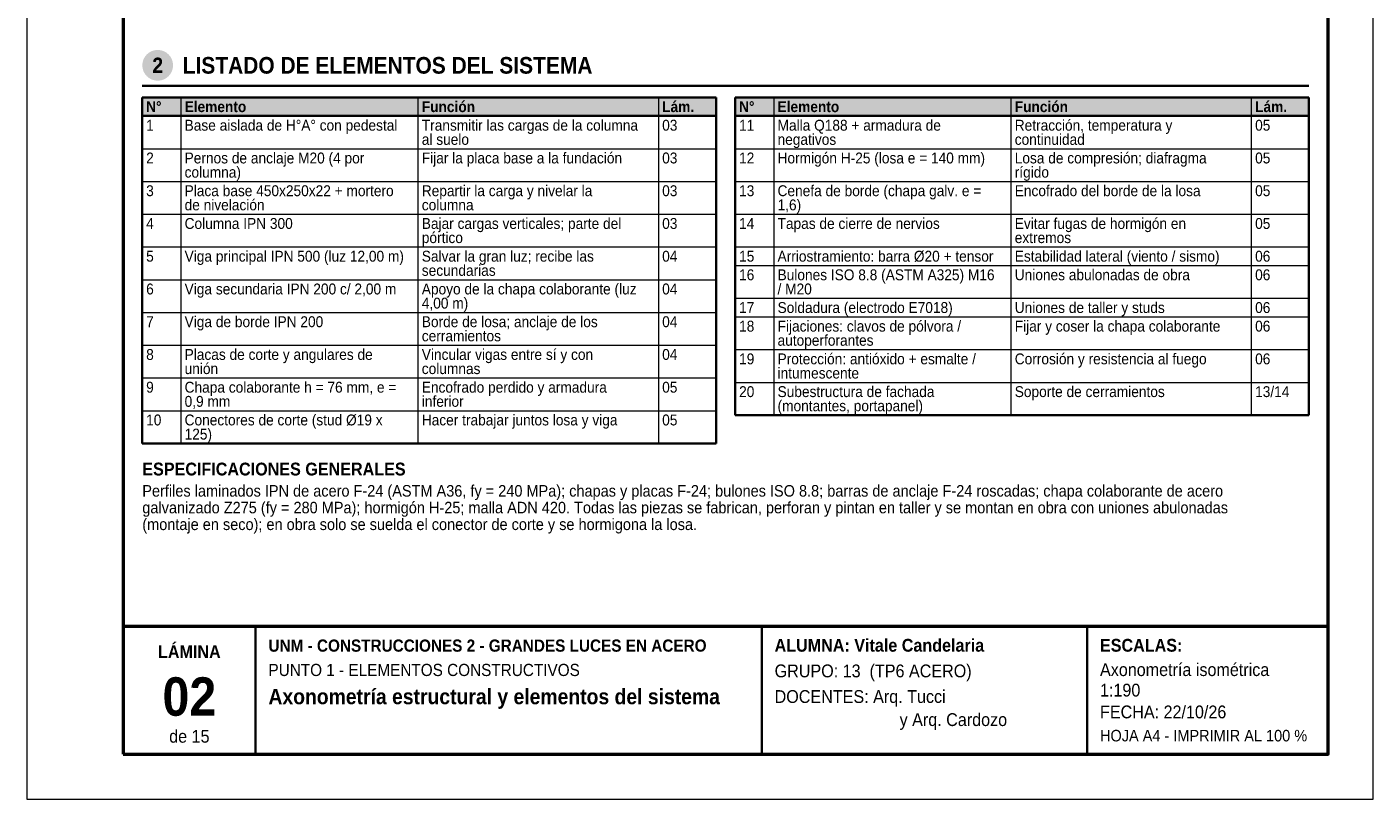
# Model space of a CAD drawing. Header units: millimetres. Extents: x 0 to 210, y 0 to 297.
# Tile 1 of 2: x 0 to 210, y 0 to 120. Entities that reach past the tile are written whole.
import ezdxf
from ezdxf.enums import TextEntityAlignment as Align

# ---------------------------------------------------------------- set-up
doc = ezdxf.new("R2010")
doc.units = ezdxf.units.MM
doc.header["$LTSCALE"] = 0.35
for name, color, linetype in [('0-MARCO', 7, 'Continuous'), ('3-TABLAS', 7, 'Continuous'), ('3-TEXTOS', 7, 'Continuous'), ('3-TITULOS', 7, 'Continuous')]:
    doc.layers.add(name, color=color, linetype=linetype)
doc.styles.add('ARIAL', font='arial.ttf')
doc.styles.add('ARIAL-NEGRITA', font='arialbd.ttf')

msp = doc.modelspace()

# ---------------------------------------------------------------- hatches: boundary and pattern name
at = {"layer": '3-TABLAS', "true_color": 0xe6e6e6}
h = msp.add_hatch(color=254, dxfattribs=at)
h.dxf.hatch_style = 1
h.paths.add_polyline_path([(18, 109.5), (107.5, 109.5), (107.5, 106.6), (18, 106.6)])
h = msp.add_hatch(color=254, dxfattribs=at)
h.dxf.hatch_style = 1
h.paths.add_polyline_path([(110.5, 109.5), (200, 109.5), (200, 106.6), (110.5, 106.6)])
at = {"layer": '3-TITULOS'}
h = msp.add_hatch(color=7, dxfattribs=at)
h.dxf.hatch_style = 1
edge = h.paths.add_edge_path()
edge.add_arc((20.4, 114.5), 2.4, 0, 360)

# ---------------------------------------------------------------- linework, layer by layer
at = {"layer": '0-MARCO', "color": 9, "lineweight": 0}
msp.add_lwpolyline([(0, 0), (210, 0), (210, 297), (0, 297)], close=True, dxfattribs=at)
at = {"layer": '0-MARCO', "lineweight": 50}
msp.add_lwpolyline([(15, 7), (203, 7), (203, 290), (15, 290)], close=True, dxfattribs=at)
msp.add_lwpolyline([(15, 27), (203, 27)], dxfattribs=at)
at = {"layer": '0-MARCO', "lineweight": 35}
for points in [[(35.68, 7), (35.68, 27)], [(114.64, 7), (114.64, 27)], [(165.4, 7), (165.4, 27)]]:
    msp.add_lwpolyline(points, dxfattribs=at)
at = {"layer": '3-TABLAS', "lineweight": 35}
for points in [[(18, 109.5), (107.5, 109.5)], [(18, 109.5), (18, 55.5)], [(107.5, 109.5), (107.5, 55.5)], [(110.5, 109.5), (200, 109.5)], [(110.5, 109.5), (110.5, 59.92)], [(200, 109.5), (200, 59.92)], [(18, 106.6), (107.5, 106.6)], [(110.5, 106.6), (200, 106.6)], [(110.5, 59.92), (200, 59.92)], [(18, 55.5), (107.5, 55.5)]]:
    msp.add_lwpolyline(points, dxfattribs=at)
at = {"layer": '3-TABLAS', "lineweight": 13}
for points in [[(24, 109.5), (24, 55.5)], [(61, 109.5), (61, 55.5)], [(98.5, 109.5), (98.5, 55.5)], [(116.5, 109.5), (116.5, 59.92)], [(153.5, 109.5), (153.5, 59.92)], [(191, 109.5), (191, 59.92)], [(18, 101.49), (107.5, 101.49)], [(110.5, 101.49), (200, 101.49)], [(18, 96.38), (107.5, 96.38)], [(110.5, 96.38), (200, 96.38)], [(18, 91.27), (107.5, 91.27)], [(110.5, 91.27), (200, 91.27)], [(18, 86.16), (107.5, 86.16)], [(110.5, 86.16), (200, 86.16)], [(110.5, 83.26), (200, 83.26)], [(18, 81.05), (107.5, 81.05)], [(110.5, 78.15), (200, 78.15)], [(18, 75.94), (107.5, 75.94)], [(110.5, 75.25), (200, 75.25)], [(18, 70.83), (107.5, 70.83)], [(110.5, 70.14), (200, 70.14)], [(18, 65.72), (107.5, 65.72)], [(110.5, 65.03), (200, 65.03)], [(18, 60.61), (107.5, 60.61)]]:
    msp.add_lwpolyline(points, dxfattribs=at)
at = {"layer": '3-TITULOS', "lineweight": 35}
msp.add_lwpolyline([(18, 111.3), (200, 111.3)], dxfattribs=at)

# ---------------------------------------------------------------- texts
at = {"layer": '3-TABLAS', "width": 0.9}
for s, style, p in [('Función', 'ARIAL-NEGRITA', (61.6, 107.2)), ('Lám.', 'ARIAL-NEGRITA', (99.1, 107.2)), ('Función', 'ARIAL-NEGRITA', (154.1, 107.2)), ('Lám.', 'ARIAL-NEGRITA', (191.6, 107.2)), ('N°', 'ARIAL-NEGRITA', (18.6, 107.2)), ('Elemento', 'ARIAL-NEGRITA', (24.6, 107.2)), ('N°', 'ARIAL-NEGRITA', (111.1, 107.2)), ('Elemento', 'ARIAL-NEGRITA', (117.1, 107.2)), ('1', 'ARIAL', (18.6, 104.3)), ('Base aislada de H°A° con pedestal', 'ARIAL', (24.6, 104.3)), ('Transmitir las cargas de la columna', 'ARIAL', (61.6, 104.3)), ('03', 'ARIAL', (99.1, 104.3)), ('11', 'ARIAL', (111.1, 104.3)), ('Malla Q188 + armadura de', 'ARIAL', (117.1, 104.3)), ('Retracción, temperatura y', 'ARIAL', (154.1, 104.3)), ('05', 'ARIAL', (191.6, 104.3)), ('al suelo', 'ARIAL', (61.6, 102.09)), ('negativos', 'ARIAL', (117.1, 102.09)), ('continuidad', 'ARIAL', (154.1, 102.09)), ('2', 'ARIAL', (18.6, 99.19)), ('Pernos de anclaje M20 (4 por', 'ARIAL', (24.6, 99.19)), ('Fijar la placa base a la fundación', 'ARIAL', (61.6, 99.19)), ('03', 'ARIAL', (99.1, 99.19)), ('12', 'ARIAL', (111.1, 99.19)), ('Hormigón H-25 (losa e = 140 mm)', 'ARIAL', (117.1, 99.19)), ('Losa de compresión; diafragma', 'ARIAL', (154.1, 99.19)), ('05', 'ARIAL', (191.6, 99.19)), ('columna)', 'ARIAL', (24.6, 96.98)), ('rígido', 'ARIAL', (154.1, 96.98)), ('3', 'ARIAL', (18.6, 94.08)), ('Placa base 450x250x22 + mortero', 'ARIAL', (24.6, 94.08)), ('Repartir la carga y nivelar la', 'ARIAL', (61.6, 94.08)), ('03', 'ARIAL', (99.1, 94.08)), ('13', 'ARIAL', (111.1, 94.08)), ('Cenefa de borde (chapa galv. e =', 'ARIAL', (117.1, 94.08)), ('Encofrado del borde de la losa', 'ARIAL', (154.1, 94.08)), ('05', 'ARIAL', (191.6, 94.08)), ('de nivelación', 'ARIAL', (24.6, 91.87)), ('columna', 'ARIAL', (61.6, 91.87)), ('1,6)', 'ARIAL', (117.1, 91.87)), ('4', 'ARIAL', (18.6, 88.97)), ('Columna IPN 300', 'ARIAL', (24.6, 88.97)), ('Bajar cargas verticales; parte del', 'ARIAL', (61.6, 88.97)), ('03', 'ARIAL', (99.1, 88.97)), ('14', 'ARIAL', (111.1, 88.97)), ('Tapas de cierre de nervios', 'ARIAL', (117.1, 88.97)), ('Evitar fugas de hormigón en', 'ARIAL', (154.1, 88.97)), ('05', 'ARIAL', (191.6, 88.97)), ('pórtico', 'ARIAL', (61.6, 86.76)), ('extremos', 'ARIAL', (154.1, 86.76)), ('5', 'ARIAL', (18.6, 83.86)), ('Viga principal IPN 500 (luz 12,00 m)', 'ARIAL', (24.6, 83.86)), ('Salvar la gran luz; recibe las', 'ARIAL', (61.6, 83.86)), ('04', 'ARIAL', (99.1, 83.86)), ('15', 'ARIAL', (111.1, 83.86)), ('Arriostramiento: barra Ø20 + tensor', 'ARIAL', (117.1, 83.86)), ('Estabilidad lateral (viento / sismo)', 'ARIAL', (154.1, 83.86)), ('06', 'ARIAL', (191.6, 83.86)), ('secundarias', 'ARIAL', (61.6, 81.65)), ('16', 'ARIAL', (111.1, 80.96)), ('Bulones ISO 8.8 (ASTM A325) M16', 'ARIAL', (117.1, 80.96)), ('Uniones abulonadas de obra', 'ARIAL', (154.1, 80.96)), ('06', 'ARIAL', (191.6, 80.96)), ('6', 'ARIAL', (18.6, 78.75)), ('Viga secundaria IPN 200 c/ 2,00 m', 'ARIAL', (24.6, 78.75)), ('Apoyo de la chapa colaborante (luz', 'ARIAL', (61.6, 78.75)), ('04', 'ARIAL', (99.1, 78.75)), ('/ M20', 'ARIAL', (117.1, 78.75)), ('4,00 m)', 'ARIAL', (61.6, 76.54)), ('Soldadura (electrodo E7018)', 'ARIAL', (117.1, 75.85)), ('17', 'ARIAL', (111.1, 75.85)), ('Uniones de taller y studs', 'ARIAL', (154.1, 75.85)), ('06', 'ARIAL', (191.6, 75.85)), ('7', 'ARIAL', (18.6, 73.64)), ('Viga de borde IPN 200', 'ARIAL', (24.6, 73.64)), ('Borde de losa; anclaje de los', 'ARIAL', (61.6, 73.64)), ('04', 'ARIAL', (99.1, 73.64)), ('18', 'ARIAL', (111.1, 72.95)), ('Fijaciones: clavos de pólvora /', 'ARIAL', (117.1, 72.95)), ('Fijar y coser la chapa colaborante', 'ARIAL', (154.1, 72.95)), ('06', 'ARIAL', (191.6, 72.95)), ('cerramientos', 'ARIAL', (61.6, 71.43)), ('autoperforantes', 'ARIAL', (117.1, 70.74)), ('8', 'ARIAL', (18.6, 68.53)), ('Placas de corte y angulares de', 'ARIAL', (24.6, 68.53)), ('Vincular vigas entre sí y con', 'ARIAL', (61.6, 68.53)), ('04', 'ARIAL', (99.1, 68.53)), ('19', 'ARIAL', (111.1, 67.84)), ('Protección: antióxido + esmalte /', 'ARIAL', (117.1, 67.84)), ('Corrosión y resistencia al fuego', 'ARIAL', (154.1, 67.84)), ('06', 'ARIAL', (191.6, 67.84)), ('unión', 'ARIAL', (24.6, 66.32)), ('columnas', 'ARIAL', (61.6, 66.32)), ('intumescente', 'ARIAL', (117.1, 65.63)), ('9', 'ARIAL', (18.6, 63.42)), ('Chapa colaborante h = 76 mm, e =', 'ARIAL', (24.6, 63.42)), ('Encofrado perdido y armadura', 'ARIAL', (61.6, 63.42)), ('05', 'ARIAL', (99.1, 63.42)), ('inferior', 'ARIAL', (61.6, 61.21)), ('20', 'ARIAL', (111.1, 62.73)), ('Subestructura de fachada', 'ARIAL', (117.1, 62.73)), ('Soporte de cerramientos', 'ARIAL', (154.1, 62.73)), ('13/14', 'ARIAL', (191.6, 62.73)), ('0,9 mm', 'ARIAL', (24.6, 61.21)), ('(montantes, portapanel)', 'ARIAL', (117.1, 60.52)), ('10', 'ARIAL', (18.6, 58.31)), ('Conectores de corte (stud Ø19 x', 'ARIAL', (24.6, 58.31)), ('Hacer trabajar juntos losa y viga', 'ARIAL', (61.6, 58.31)), ('05', 'ARIAL', (99.1, 58.31)), ('125)', 'ARIAL', (24.6, 56.1))]:
    msp.add_text(s, height=1.7, dxfattribs=dict(at, style=style)).set_placement(p)
at = {"layer": '3-TEXTOS', "width": 0.9}
for s, height, style, p in [('ESPECIFICACIONES GENERALES', 2, 'ARIAL-NEGRITA', (18, 50.5)), ('Perfiles laminados IPN de acero F-24 (ASTM A36, fy = 240 MPa); chapas y placas F-24; bulones ISO 8.8; barras de anclaje F-24 roscadas; chapa colaborante de acero', 1.8, 'ARIAL', (18, 47.2)), ('galvanizado Z275 (fy = 280 MPa); hormigón H-25; malla ADN 420. Todas las piezas se fabrican, perforan y pintan en taller y se montan en obra con uniones abulonadas', 1.8, 'ARIAL', (18, 44.59)), ('(montaje en seco); en obra solo se suelda el conector de corte y se hormigona la losa.', 1.8, 'ARIAL', (18, 41.98)), ('UNM - CONSTRUCCIONES 2 - GRANDES LUCES EN ACERO', 1.9, 'ARIAL-NEGRITA', (37.68, 23)), ('ALUMNA: Vitale Candelaria', 2, 'ARIAL-NEGRITA', (116.64, 23)), ('ESCALAS:', 2, 'ARIAL-NEGRITA', (167.4, 23)), ('PUNTO 1 - ELEMENTOS CONSTRUCTIVOS', 1.9, 'ARIAL', (37.68, 19.2)), ('GRUPO: 13  (TP6 ACERO)', 2, 'ARIAL', (116.64, 19)), ('Axonometría isométrica', 2, 'ARIAL', (167.4, 19.2)), ('Axonometría estructural y elementos del sistema', 2.4, 'ARIAL-NEGRITA', (37.68, 14.8)), ('DOCENTES: Arq. Tucci', 2, 'ARIAL', (116.64, 15)), ('1:190', 2, 'ARIAL', (167.4, 16)), ('FECHA: 22/10/26', 2, 'ARIAL', (167.4, 12.6)), ('y Arq. Cardozo', 2, 'ARIAL', (136.14, 11.4)), ('HOJA A4 - IMPRIMIR AL 100 %', 1.8, 'ARIAL', (167.4, 9))]:
    msp.add_text(s, height=height, dxfattribs=dict(at, style=style)).set_placement(p)
at = {"layer": '3-TITULOS', "color": 7, "true_color": 0xffffff, "style": 'ARIAL-NEGRITA', "width": 0.9}
msp.add_text('2', height=2.4, dxfattribs=at).set_placement((20.4, 114.5), align=Align.MIDDLE_CENTER)
at = {"layer": '3-TITULOS', "style": 'ARIAL-NEGRITA', "width": 0.9}
msp.add_text('LISTADO DE ELEMENTOS DEL SISTEMA', height=2.6, dxfattribs=at).set_placement((24.3, 114.5), align=Align.MIDDLE_LEFT)
at = {"layer": '3-TITULOS', "width": 0.9}
for s, height, style, p in [('LÁMINA', 2, 'ARIAL-NEGRITA', (25.34, 23)), ('02', 6, 'ARIAL-NEGRITA', (25.34, 16)), ('de 15', 2, 'ARIAL', (25.34, 9.8))]:
    msp.add_text(s, height=height, dxfattribs=dict(at, style=style)).set_placement(p, align=Align.MIDDLE_CENTER)

doc.saveas('drawing.dxf')
